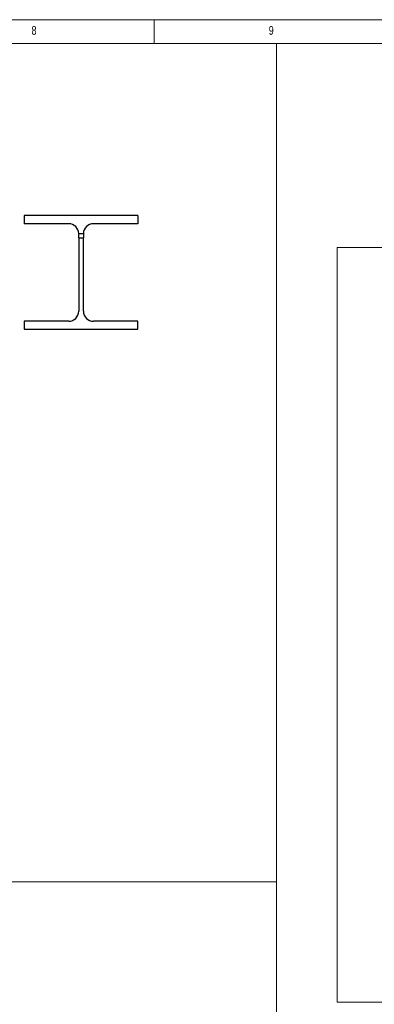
# Model space of a CAD drawing. Header units: millimetres. Extents: x 5 to 589, y 5 to 415.
# Tile 5 of 7: x 369 to 443, y 207 to 415. Entities that reach past the tile are written whole.
import ezdxf

# ---------------------------------------------------------------- set-up
doc = ezdxf.new("R2010")
doc.units = ezdxf.units.MM
doc.layers.add('NOTES', color=6, linetype='Continuous')
doc.layers.add('TRAIT-FORT', color=4, linetype='Continuous', lineweight=25)
doc.styles.add('SLDTEXTSTYLE0', font='TXT', dxfattribs={"width": 0.75})

msp = doc.modelspace()

# ---------------------------------------------------------------- linework, layer by layer
at = {"lineweight": 18}
for p, q in [((589, 415), (5, 415)), ((397, 415), (397, 410)), ((10, 410), (422.77, 410)), ((584, 410), (10, 410)), ((422.77, 410), (422.77, 232.99)), ((435.59, 366.89), (580.28, 366.89)), ((435.59, 366.89), (435.59, 207.59)), ((10, 232.99), (422.77, 232.99)), ((422.77, 232.99), (10, 232.99)), ((422.77, 232.99), (422.77, 10)), ((435.59, 207.59), (580.28, 207.59))]:
    msp.add_line(p, q, dxfattribs=at)
at = {"layer": 'TRAIT-FORT', "lineweight": 25}
for p, q in [((393.6, 373.64), (369.6, 373.64)), ((369.6, 373.64), (369.6, 371.94)), ((393.6, 373.64), (393.6, 371.94)), ((379, 371.94), (369.6, 371.94)), ((393.6, 371.94), (384.2, 371.94)), ((381.1, 369.84), (382.1, 369.84)), ((381.1, 368.94), (381.1, 369.84)), ((381.1, 368.94), (382.1, 368.94)), ((381.1, 368.94), (381.1, 353.44)), ((382.1, 369.84), (382.1, 368.94)), ((382.1, 353.44), (382.1, 368.94)), ((379, 351.34), (369.6, 351.34)), ((369.6, 351.34), (369.6, 349.64)), ((393.6, 351.34), (384.2, 351.34)), ((393.6, 349.64), (393.6, 351.34)), ((369.6, 349.64), (393.6, 349.64))]:
    msp.add_line(p, q, dxfattribs=at)
for centre, start, end in [((379, 369.84), 0, 90), ((384.2, 369.84), 90, 180), ((379, 353.44), 270, 0), ((384.2, 353.44), 180, 270)]:
    msp.add_arc(centre, 2.1, start, end, dxfattribs=at)

# ---------------------------------------------------------------- texts
at = {"layer": 'NOTES', "char_height": 1.85, "attachment_point": 1, "style": 'SLDTEXTSTYLE0'}
for s, insert in [('8', (371.17, 413.67)), ('9', (421.17, 413.67))]:
    msp.add_mtext(s, dxfattribs=dict(at, insert=insert))

doc.saveas('drawing.dxf')
